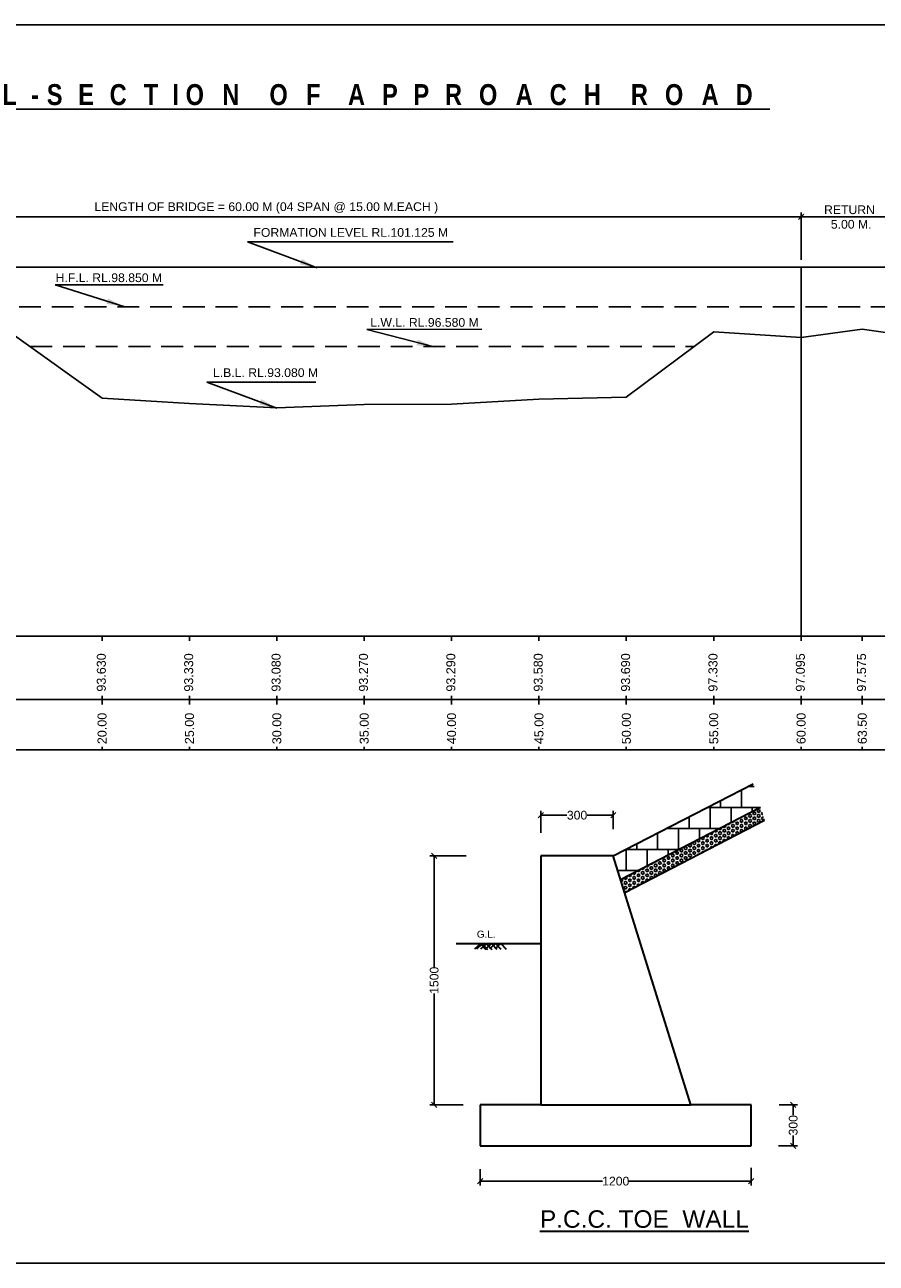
# Model space of a CAD drawing. Header units: millimetres. Extents: x 14179 to 252127, y -622806 to -269893.
# Tile 4 of 5: x 124843 to 173564, y -340778 to -269893. Entities that reach past the tile are written whole.
import ezdxf

# ---------------------------------------------------------------- set-up
doc = ezdxf.new("R2010")
doc.units = ezdxf.units.MM
doc.header["$LTSCALE"] = 1000
doc.header["$MEASUREMENT"] = 0
doc.header["$PDSIZE"] = -2
doc.linetypes.add('HIDDEN', pattern=[0.375, 0.25, -0.125])
for name, color, linetype in [('dim', 1, 'Continuous'), ('text', 7, 'Continuous'), ('VPORTS', 7, 'Continuous')]:
    doc.layers.add(name, color=color, linetype=linetype)
doc.styles.get("Standard").update_dxf_attribs({"font": 'arial.ttf', "height": 500})
doc.dimstyles.new('SANJAY', dxfattribs={"dimscale": 2.755, "dimtxt": 20000000001.9985, "dimasz": 42.0275, "dimexe": 15.388, "dimexo": 15.5775, "dimgap": 1.7375, "dimtad": 0, "dimtih": 1, "dimtoh": 1, "dimdec": 0, "dimzin": 0, "dimdsep": 46, "dimtxsty": 'Standard', "dimcen": 4000, "dimclrd": 3, "dimclre": 6, "dimclrt": 1, "dimadec": 0, "dimazin": 0, "dimtfac": 1, "dimtdec": 0, "dimtofl": 0, "dimtmove": 0, "dimatfit": 3, "dimfxl": 1, "dimtolj": 1, "dimtzin": 0, "dimarcsym": 0})

# ---------------------------------------------------------------- blocks, each defined once
blk = doc.blocks.new('_Oblique')
at = {"color": 0, "linetype": 'ByBlock', "lineweight": -2}
blk.add_line((-0.5, -0.5), (0.5, 0.5), dxfattribs=at)
blk = doc.blocks.new('*D17')
at = {"color": 1, "lineweight": -2, "transparency": 16777216}
for p, q in [((150908, -335390), (150908, -336332)), ((166411, -335322), (166411, -336332)), ((150908, -336082), (157907, -336082)), ((166411, -336082), (159412, -336082))]:
    blk.add_line(p, q, dxfattribs=at)
at = {"layer": 'Defpoints', "color": 0, "transparency": 16777216}
for p in [(150908, -335140), (166411, -335072), (166411, -336082)]:
    blk.add_point(p, dxfattribs=at)
at = {"color": 1, "lineweight": -2, "transparency": 16777216, "xscale": 300, "yscale": 300, "zscale": 300, "rotation": 180}
blk.add_blockref('_Oblique', (150908, -336082), dxfattribs=at)
at = {"color": 1, "lineweight": -2, "transparency": 16777216, "xscale": 300, "yscale": 300, "zscale": 300}
blk.add_blockref('_Oblique', (166411, -336082), dxfattribs=at)
at = {"color": 7, "transparency": 16777216, "insert": (158659, -336082), "char_height": 500, "attachment_point": 5}
blk.add_mtext('\\A1;1200', dxfattribs=at)
blk = doc.blocks.new('*D18')
at = {"color": 1, "lineweight": -2, "transparency": 16777216}
for p, q in [((168007, -331706), (169063, -331706)), ((168813, -331706), (168813, -332300)), ((168813, -334057), (168813, -333463)), ((167973, -334057), (169063, -334057))]:
    blk.add_line(p, q, dxfattribs=at)
at = {"layer": 'Defpoints', "color": 0, "transparency": 16777216}
for p in [(167757, -331706), (167723, -334057), (168813, -334057)]:
    blk.add_point(p, dxfattribs=at)
at = {"color": 1, "lineweight": -2, "transparency": 16777216, "xscale": 300, "yscale": 300, "zscale": 300}
for p, rotation in [((168813, -331706), 90), ((168813, -334057), 270)]:
    blk.add_blockref('_Oblique', p, dxfattribs=dict(at, rotation=rotation))
at = {"color": 7, "transparency": 16777216, "insert": (168813, -332882), "char_height": 500, "attachment_point": 5, "rotation": 90}
blk.add_mtext('\\A1;300', dxfattribs=at)
blk = doc.blocks.new('*D19')
at = {"color": 1, "lineweight": -2, "transparency": 16777216}
for p, q in [((150100, -317463), (148019, -317463)), ((148269, -317463), (148269, -323832)), ((148269, -331706), (148269, -325337)), ((149928, -331706), (148019, -331706))]:
    blk.add_line(p, q, dxfattribs=at)
at = {"layer": 'Defpoints', "color": 0, "transparency": 16777216}
for p in [(150350, -317463), (148269, -331706), (150178, -331706)]:
    blk.add_point(p, dxfattribs=at)
at = {"color": 1, "lineweight": -2, "transparency": 16777216, "xscale": 300, "yscale": 300, "zscale": 300}
for p, rotation in [((148269, -317463), 90), ((148269, -331706), 270)]:
    blk.add_blockref('_Oblique', p, dxfattribs=dict(at, rotation=rotation))
at = {"color": 7, "transparency": 16777216, "insert": (148269, -324584), "char_height": 500, "attachment_point": 5, "rotation": 90}
blk.add_mtext('\\A1;1500', dxfattribs=at)
blk = doc.blocks.new('*D20')
at = {"color": 1, "lineweight": -2, "transparency": 16777216}
for p, q in [((154369, -316137), (154369, -314886)), ((154369, -315136), (155863, -315136)), ((158521, -315136), (157026, -315136)), ((158521, -315943), (158521, -314886))]:
    blk.add_line(p, q, dxfattribs=at)
at = {"layer": 'Defpoints', "color": 0, "transparency": 16777216}
for p in [(158521, -315136), (154369, -316387), (158521, -316193)]:
    blk.add_point(p, dxfattribs=at)
at = {"color": 1, "lineweight": -2, "transparency": 16777216, "xscale": 300, "yscale": 300, "zscale": 300, "rotation": 180}
blk.add_blockref('_Oblique', (154369, -315136), dxfattribs=at)
at = {"color": 1, "lineweight": -2, "transparency": 16777216, "xscale": 300, "yscale": 300, "zscale": 300}
blk.add_blockref('_Oblique', (158521, -315136), dxfattribs=at)
at = {"color": 7, "transparency": 16777216, "insert": (156445, -315136), "char_height": 500, "attachment_point": 5}
blk.add_mtext('\\A1;300', dxfattribs=at)

msp = doc.modelspace()

# ---------------------------------------------------------------- hatches: boundary and pattern name
at = {"layer": 'text', "lineweight": 25}
h = msp.add_hatch(dxfattribs=at)
h.set_pattern_fill('AR-B88', color=256, scale=150, style=0)
h.set_pattern_definition([(360, (-11743.7, -2692.4), (3e-13, 1200), []), (90, (-11743.65, -2692.44), (-600, 1200), [1200, -1200])])
h.paths.add_polyline_path([(166947.6, -314680.9), (166528.9, -313334.3), (158520.7, -317462.4), (158939.5, -318809.1)])
at = {"layer": 'VPORTS', "linetype": 'ByBlock', "lineweight": 25}
h = msp.add_hatch(dxfattribs=at)
h.set_pattern_fill('HEX', color=0, scale=655, style=0)
h.set_pattern_definition([(360, (-392737.9, -2692.44), (3e-14, 141.81166), [81.875, -163.75]), (120, (-392737.9, -2692.44), (-122.8125, -70.90583), [81.875, -163.75]), (60, (-392656.03, -2692.44), (-122.8125, 70.90583), [81.875, -163.75])])
h.paths.add_polyline_path([(167178.4, -315423.2), (166947.6, -314680.9), (158939.5, -318809.1), (159170.3, -319551.3)])

# ---------------------------------------------------------------- linework, layer by layer
for p, q in [((169264.6, -283339.4), (169264.6, -280635.3)), ((108282.8, -280885.3), (138282.8, -280885.3)), ((138282.8, -280885.3), (242764.6, -280885.3)), ((90764.6, -283770.6), (187764.6, -283770.6)), ((169264.6, -304895.5), (169264.6, -283770.6)), ((36717.2, -308544.4), (247441.9, -308483.5))]:
    msp.add_line(p, q)
at = {"color": 7}
for p, q in [((36717.2, -304895.6), (247441.9, -304895.6)), ((36717.2, -311402.8), (247441.9, -311402.8))]:
    msp.add_line(p, q, dxfattribs=at)
msp.add_lwpolyline([(252126.5, -340778.3), (35570.9, -340778.3), (35570.9, -269893.5), (252126.5, -269893.5)], close=True)
msp.add_lwpolyline([(124264.6, -287675.5), (129264.6, -291265.5), (134264.6, -291565.5), (139264.6, -291815.6), (144264.6, -291625.6), (149264.6, -291605.5), (154264.6, -291315.5), (159264.6, -291205.5), (164264.6, -287475.6), (169264.6, -287800.5), (172764.6, -287320.5), (187764.6, -289450.5), (202764.6, -289185.5), (207764.6, -286045.5), (217764.6, -285815.5), (232764.6, -285695.6), (245764.6, -285520.5)])
at = {"layer": 'dim', "color": 0, "linetype": 'HIDDEN', "ltscale": 5}
for p, q in [((90764.6, -286045.5), (207764.6, -286045.5)), ((125156, -288315.5), (163138.8, -288315.5))]:
    msp.add_line(p, q, dxfattribs=at)
at = {"layer": 'text'}
for points in [[(129264.6, -304895.5), (129264.6, -305149.5)], [(134264.6, -304895.5), (134264.6, -305149.5)], [(139264.6, -304895.5), (139264.6, -305149.5)], [(144264.6, -304895.5), (144264.6, -305149.5)], [(149264.6, -304895.5), (149264.6, -305149.5)], [(154264.6, -304895.5), (154264.6, -305149.5)], [(159264.6, -304895.5), (159264.6, -305149.5)], [(164264.6, -304895.5), (164264.6, -305149.5)], [(169264.6, -304895.5), (169264.6, -305149.5)], [(172764.6, -304895.5), (172764.6, -305149.5)], [(129264.6, -308298.2), (129264.6, -308806.2)], [(134264.6, -308298.2), (134264.6, -308806.2)], [(139264.6, -308298.2), (139264.6, -308806.2)], [(144264.6, -308298.2), (144264.6, -308806.2)], [(149264.6, -308298.2), (149264.6, -308806.2)], [(154264.6, -308298.2), (154264.6, -308806.2)], [(159264.6, -308298.2), (159264.6, -308806.2)], [(164264.6, -308298.2), (164264.6, -308806.2)], [(169264.6, -308298.2), (169264.6, -308806.2)], [(172764.6, -308298.2), (172764.6, -308806.2)], [(129264.6, -311231), (129264.6, -311402.8)], [(134264.6, -311231), (134264.6, -311402.8)], [(139264.6, -311231), (139264.6, -311402.8)], [(144264.6, -311231), (144264.6, -311402.8)], [(149264.6, -311231), (149264.6, -311402.8)], [(154264.6, -311231), (154264.6, -311402.8)], [(159264.6, -311231), (159264.6, -311402.8)], [(164264.6, -311231), (164264.6, -311402.8)], [(169264.6, -311231), (169264.6, -311402.8)], [(172764.6, -311231), (172764.6, -311402.8)]]:
    msp.add_lwpolyline(points, dxfattribs=at)
at = {"layer": 'VPORTS', "color": 0, "linetype": 'ByBlock', "lineweight": 30}
for p, q in [((158520.7, -317462.4), (166528.9, -313334.3)), ((158939.5, -318809.1), (166947.6, -314680.9)), ((159170.3, -319551.3), (167178.4, -315423.2)), ((154368.7, -317462.6), (154368.7, -331706.3)), ((158520.7, -317462.6), (154368.7, -317462.6)), ((162950, -331706.3), (158520.7, -317462.6)), ((154368.7, -322494.1), (149520.4, -322494.1)), ((154368.7, -331706.3), (150908.2, -331706.3)), ((150908.2, -331706.3), (150908.2, -334057.1)), ((154368.7, -331706.3), (154368.7, -331706.3)), ((154368.7, -331706.3), (162950, -331706.3)), ((166410.5, -331706.3), (162950, -331706.3)), ((166410.5, -334057.1), (166410.5, -331706.3)), ((150908.2, -334057.1), (166410.5, -334057.1))]:
    msp.add_line(p, q, dxfattribs=at)
for points in [[(150600.5, -322785.5), (150918.9, -322493.7), (151224.2, -322819.7)], [(150705.3, -322784.1), (151023.7, -322492.2), (151329, -322818.2)], [(150941.6, -322780.8), (151260.1, -322489), (151565.3, -322815)], [(151230.7, -322776.8), (151549.2, -322485), (151854.4, -322811)], [(151458.4, -322773.7), (151776.8, -322481.8), (152082.1, -322807.8)], [(151756.4, -322769.5), (152074.8, -322477.7), (152380.1, -322803.7)]]:
    msp.add_lwpolyline(points, dxfattribs=at)

# ---------------------------------------------------------------- block references
at = {"xscale": 300, "yscale": 300, "zscale": 300, "rotation": 180}
msp.add_blockref('_Oblique', (169264.6, -280885.3), dxfattribs=at)

# ---------------------------------------------------------------- texts
for s, insert, char_height, width, attachment_point in [('{\\fArial|b1|i0|c0|p34;\\T2;\\LL-SECTION OF APPROACH ROAD}', (140433.3, -273289.6), 1200, 62400.568, 2), ('LENGTH OF BRIDGE = 60.00 M (04 SPAN @ 15.00 M.EACH )', (128827.4, -280055.8), 500, 21378.598, 1), ('FORMATION LEVEL RL.101.125 M', (137928.8, -281531.2), 500, 11342.063, 1), ('H.F.L. RL.98.850 M', (126609.9, -284121.4), 500, 11342.063, 1), ('L.W.L. RL.96.580 M', (144609.5, -286680), 500, 11342.063, 1), ('L.B.L. RL.93.080 M', (135611.9, -289555.8), 500, 11342.063, 1)]:
    msp.add_mtext(s, dxfattribs=dict(insert=insert, char_height=char_height, width=width, attachment_point=attachment_point))
at = {"insert": (170579.3, -280229.2), "char_height": 500, "attachment_point": 1}
msp.add_mtext('RETURN\\P  5.00 M.', dxfattribs=at)
at = {"color": 1, "insert": (150712.1, -321740.3), "char_height": 250, "width": 10815.414, "attachment_point": 1, "rotation": 359.98576}
msp.add_mtext('{\\H1.625x;G.L.}', dxfattribs=at)
at = {"layer": 'text'}
for s, p in [('93.630', (129478.8, -308062.8)), ('93.330', (134478.8, -308062.8)), ('93.080', (139478.8, -308062.8)), ('93.270', (144478.8, -308062.8)), ('93.290', (149478.8, -308062.8)), ('93.580', (154478.8, -308062.8)), ('93.690', (159478.8, -308062.8)), ('97.330', (164478.8, -308062.8)), ('97.095', (169478.8, -308062.8)), ('97.575', (172978.8, -308062.8)), ('20.00', (129521.6, -311068.3)), ('25.00', (134521.6, -311068.3)), ('30.00', (139521.6, -311068.3)), ('35.00', (144521.6, -311068.3)), ('40.00', (149521.6, -311068.3)), ('45.00', (154521.6, -311068.3)), ('50.00', (159521.6, -311068.3)), ('55.00', (164521.6, -311068.3)), ('60.00', (169521.6, -311068.3)), ('63.50', (173021.6, -311068.3))]:
    msp.add_text(s, height=513.85, rotation=90, dxfattribs=at).set_placement(p)
at = {"layer": 'VPORTS', "color": 0, "linetype": 'ByBlock', "lineweight": 30, "insert": (154321.4, -338762.6), "char_height": 1000, "width": 14727.598, "attachment_point": 7}
msp.add_mtext('{\\L\\C256;P.C.C. TOE  WALL}', dxfattribs=at)

# ---------------------------------------------------------------- dimensions: what is measured, and where the dimension line sits
at = {"color": 1}
for base, p1, p2, text, picture, middle in [((158520.7, -315135.6), (154368.7, -316386.6), (158520.7, -316193.3), '300', '*D20', (156444.7, -315135.6)), ((166410.5, -336081.9), (150908.2, -335140.1), (166410.5, -335072.2), '1200', '*D17', (158659.4, -336081.9))]:
    dim = msp.add_linear_dim(base=base, p1=p1, p2=p2, text=text, dimstyle='SANJAY', override={"dimscale": 1, "dimtxt": 500, "dimasz": 300, "dimexe": 250, "dimexo": 250, "dimgap": 30, "dimtih": 0, "dimtoh": 0, "dimblk": 'Oblique', "dimcen": -1000, "dimclrd": 1, "dimclre": 1, "dimclrt": 7}, dxfattribs=at)
    dim.commit()
    dim.dimension.update_dxf_attribs({"geometry": picture, "text_midpoint": middle})
for base, p1, p2, text, picture, middle in [((148269.4, -331706.3), (150349.8, -317462.6), (150178.1, -331706.3), '1500', '*D19', (148269.4, -324584.4)), ((168813.3, -334057.1), (167757, -331706.3), (167723.4, -334057.1), '300', '*D18', (168813.3, -332881.7))]:
    dim = msp.add_linear_dim(base=base, p1=p1, p2=p2, angle=90, text=text, dimstyle='SANJAY', override={"dimscale": 1, "dimtxt": 500, "dimasz": 300, "dimexe": 250, "dimexo": 250, "dimgap": 30, "dimtih": 0, "dimtoh": 0, "dimblk": 'Oblique', "dimcen": -1000, "dimclrd": 1, "dimclre": 1, "dimclrt": 7}, dxfattribs=at)
    dim.commit()
    dim.dimension.update_dxf_attribs({"geometry": picture, "text_midpoint": middle})

# ---------------------------------------------------------------- leaders
for points in [[(141581.5, -283804.1), (137586.1, -282325.2), (149361.6, -282320.9)], [(130521, -286018.3), (126575.8, -284775.4), (132761.3, -284775.4)], [(148262.2, -288328.5), (144408.4, -287325.6), (150996.3, -287323.1)], [(139264.6, -291828.7), (135269.1, -290349.8), (141504.9, -290345.5)]]:
    msp.add_leader(points, dimstyle='SANJAY', override={"dimscale": 1, "dimtxt": 500, "dimasz": 1000, "dimexe": 250, "dimexo": 250, "dimgap": 30, "dimtih": 0, "dimtoh": 0, "dimcen": -1000, "dimclrd": 0, "dimclre": 3, "dimclrt": 7})

doc.saveas('drawing.dxf')
